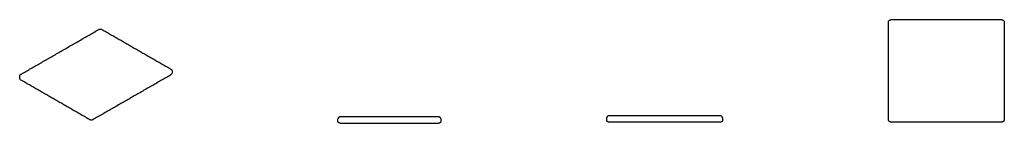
# Model space of a CAD drawing. Header units: millimetres. Extents: x -1483 to 1483, y -157 to 157.
import ezdxf

# ---------------------------------------------------------------- set-up
doc = ezdxf.new("R2010")
doc.units = ezdxf.units.MM
doc.layers.add('Défaut', color=7, linetype='Continuous', true_color=0x000000)

msp = doc.modelspace()

# ---------------------------------------------------------------- linework, layer by layer
at = {"layer": 'Défaut', "color": 18, "lineweight": -3, "true_color": 0x000000}
for points, weights in [([(1133.5, 148.6, 19.9), (1133.5, 156.8, 19.9), (1142.7, 156.8, 19.9)], [1, 0.707106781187, 1]), ([(1473.4, 156.8, 19.9), (1482.6, 156.8, 19.9), (1482.6, 148.6, 19.9)], [1, 0.707106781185, 1]), ([(-516.2, -136.9, 19.9), (-524.3, -136.9, 19.9), (-524.3, -143.5, 19.9)], [1, 0.707106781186, 1]), ([(-214.3, -143.5, 19.9), (-214.3, -136.9, 19.9), (-222.5, -136.9, 19.9)], [1, 0.707106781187, 1]), ([(294.3, -133.6, 19.9), (285.1, -133.6, 19.9), (285.1, -140.2, 19.9)], [1, 0.707106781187, 1]), ([(294.3, -153.5, 19.9), (285.1, -153.5, 19.9), (285.1, -146.9, 19.9)], [1, 0.707106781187, 1]), ([(634.1, -140.2, 19.9), (634.1, -133.6, 19.9), (624.9, -133.6, 19.9)], [1, 0.707106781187, 1]), ([(634.1, -146.9, 19.9), (634.1, -150.3, 19.9), (630.2, -152.3, 19.9)], [1, 0.823282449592, 0.859810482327]), ([(1142.7, -153.2, 19.9), (1133.5, -153.2, 19.9), (1133.5, -145, 19.9)], [1, 0.707106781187, 1]), ([(1482.6, -145, 19.9), (1482.6, -153.2, 19.9), (1473.4, -153.2, 19.9)], [1, 0.707106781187, 1]), ([(-523.7, -152.7, 19.9), (-524.3, -151.5, 19.9), (-524.3, -150.2, 19.9)], [0.887327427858, 0.9238818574, 1]), ([(-516.2, -156.8, 19.9), (-521.6, -156.8, 19.9), (-523.7, -152.7, 19.9)], [1, 0.783224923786, 0.887327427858]), ([(-214.3, -150.2, 19.9), (-214.3, -156.8, 19.9), (-222.5, -156.8, 19.9)], [1, 0.707106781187, 1]), ([(630.2, -152.3, 19.9), (627.9, -153.5, 19.9), (624.9, -153.5, 19.9)], [0.859810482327, 0.883824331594, 1])]:
    msp.add_rational_spline(points, weights, degree=2, dxfattribs=at)
for points in [[(1133.5, -145, 19.9), (1133.5, 1.8, 19.9), (1133.5, 148.6, 19.9)], [(1142.7, 156.8, 19.9), (1308.1, 156.8, 19.9), (1473.4, 156.8, 19.9)], [(1482.6, 148.6, 19.9), (1482.6, 1.8, 19.9), (1482.6, -145, 19.9)], [(-1478.4, -8.2, 19.9), (-1361.5, 59.3, 19.9), (-1244.6, 126.8, 19.9)], [(-1234.8, 127.1, 19.9), (-1131, 67.1, 19.9), (-1027.1, 7.2, 19.9)], [(-1023.7, 1.5, 19.9), (-1023.7, -1.2, 19.9), (-1023.7, -3.9, 19.9)], [(-1482.6, -20.2, 19.9), (-1482.6, -17.5, 19.9), (-1482.6, -14.7, 19.9)], [(-1271.5, -145.7, 19.9), (-1375.3, -85.7, 19.9), (-1479.2, -25.8, 19.9)], [(-1027.9, -10.5, 19.9), (-1144.8, -78, 19.9), (-1261.8, -145.5, 19.9)], [(-524.3, -150.2, 19.9), (-524.3, -146.9, 19.9), (-524.3, -143.5, 19.9)], [(-222.5, -136.9, 19.9), (-369.3, -136.9, 19.9), (-516.2, -136.9, 19.9)], [(-214.3, -143.5, 19.9), (-214.3, -146.9, 19.9), (-214.3, -150.2, 19.9)], [(285.1, -146.9, 19.9), (285.1, -143.5, 19.9), (285.1, -140.2, 19.9)], [(624.9, -133.6, 19.9), (459.6, -133.6, 19.9), (294.3, -133.6, 19.9)], [(634.1, -140.2, 19.9), (634.1, -143.5, 19.9), (634.1, -146.9, 19.9)], [(-222.5, -156.8, 19.9), (-369.3, -156.8, 19.9), (-516.2, -156.8, 19.9)], [(624.9, -153.5, 19.9), (459.6, -153.5, 19.9), (294.3, -153.5, 19.9)], [(1473.4, -153.2, 19.9), (1308.1, -153.2, 19.9), (1142.7, -153.2, 19.9)]]:
    msp.add_open_spline(points, degree=2, dxfattribs=at)
for points, knots in [([(-1244.6, 126.8, 19.9), (-1244.1, 127.1, 19.9), (-1243.7, 127.3, 19.9), (-1243.2, 127.5, 19.9), (-1242.1, 127.9, 19.9), (-1240.9, 128.2, 19.9), (-1239.7, 128.2, 19.9), (-1238.6, 128.3, 19.9), (-1237.4, 128.1, 19.9), (-1236.3, 127.7, 19.9), (-1235.8, 127.6, 19.9), (-1235.3, 127.3, 19.9), (-1234.8, 127.1, 19.9)], [1.788773, 1.788773, 1.788773, 1.788773, 3.315688, 3.315688, 3.315688, 6.936807, 6.936807, 6.936807, 10.43712, 10.43712, 10.43712, 12.086378, 12.086378, 12.086378, 12.086378]), ([(-1027.1, 7.2, 19.9), (-1026.2, 6.6, 19.9), (-1025.3, 5.8, 19.9), (-1024.7, 4.9, 19.9), (-1024.6, 4.8, 19.9), (-1024.6, 4.6, 19.9), (-1024.5, 4.5, 19.9), (-1024.1, 3.8, 19.9), (-1023.9, 3, 19.9), (-1023.8, 2.2, 19.9), (-1023.7, 2, 19.9), (-1023.7, 1.8, 19.9), (-1023.7, 1.5, 19.9)], [0, 0, 0, 0, 3.463317, 3.463317, 3.463317, 3.834139, 3.834139, 3.834139, 6.35935, 6.35935, 6.35935, 7.068974, 7.068974, 7.068974, 7.068974]), ([(-1482.6, -14.7, 19.9), (-1482.6, -14.3, 19.9), (-1482.5, -13.8, 19.9), (-1482.4, -13.3, 19.9), (-1482.4, -13.1, 19.9), (-1482.3, -13, 19.9), (-1482.3, -12.7, 19.9), (-1482.2, -12.6, 19.9), (-1482.2, -12.5, 19.9), (-1481.9, -11.8, 19.9), (-1481.5, -11.1, 19.9), (-1481.1, -10.5, 19.9), (-1480.4, -9.6, 19.9), (-1479.4, -8.8, 19.9), (-1478.4, -8.2, 19.9)], [3.824231, 3.824231, 3.824231, 3.824231, 5.36892, 5.36892, 5.36892, 5.851314, 5.851314, 6.253543, 6.253543, 6.253543, 8.553598, 8.553598, 8.553598, 12.317676, 12.317676, 12.317676, 12.317676]), ([(-1479.2, -25.8, 19.9), (-1480.2, -25.2, 19.9), (-1481, -24.4, 19.9), (-1481.6, -23.5, 19.9), (-1481.7, -23.4, 19.9), (-1481.7, -23.3, 19.9), (-1481.8, -23.2, 19.9), (-1482.2, -22.4, 19.9), (-1482.5, -21.7, 19.9), (-1482.5, -20.8, 19.9), (-1482.6, -20.6, 19.9), (-1482.6, -20.4, 19.9), (-1482.6, -20.2, 19.9)], [0, 0, 0, 0, 3.463317, 3.463317, 3.463317, 3.834139, 3.834139, 3.834139, 6.35935, 6.35935, 6.35935, 7.068974, 7.068974, 7.068974, 7.068974]), ([(-1023.7, -3.9, 19.9), (-1023.7, -4.2, 19.9), (-1023.8, -4.6, 19.9), (-1023.8, -5, 19.9), (-1024, -6, 19.9), (-1024.4, -7, 19.9), (-1025.1, -7.9, 19.9), (-1025.8, -8.9, 19.9), (-1026.8, -9.8, 19.9), (-1027.9, -10.5, 19.9)], [1.763208, 1.763208, 1.763208, 1.763208, 2.925744, 2.925744, 2.925744, 6.253994, 6.253994, 6.253994, 10.326764, 10.326764, 10.326764, 10.326764]), ([(-1261.8, -145.5, 19.9), (-1262.1, -145.6, 19.9), (-1262.4, -145.8, 19.9), (-1262.8, -146, 19.9), (-1263.1, -146.1, 19.9), (-1263.5, -146.3, 19.9), (-1263.8, -146.4, 19.9), (-1265.1, -146.8, 19.9), (-1266.4, -146.9, 19.9), (-1267.7, -146.8, 19.9), (-1268.3, -146.8, 19.9), (-1268.8, -146.7, 19.9), (-1269.3, -146.5, 19.9), (-1270.1, -146.3, 19.9), (-1270.8, -146.1, 19.9), (-1271.5, -145.7, 19.9)], [4.114272, 4.114272, 4.114272, 4.114272, 5.259894, 5.259894, 5.259894, 6.423882, 6.423882, 6.423882, 10.421516, 10.421516, 10.421516, 12.058323, 12.058323, 12.058323, 14.402229, 14.402229, 14.402229, 14.402229])]:
    msp.add_open_spline(points, degree=3, knots=knots, dxfattribs=at)

doc.saveas('drawing.dxf')
